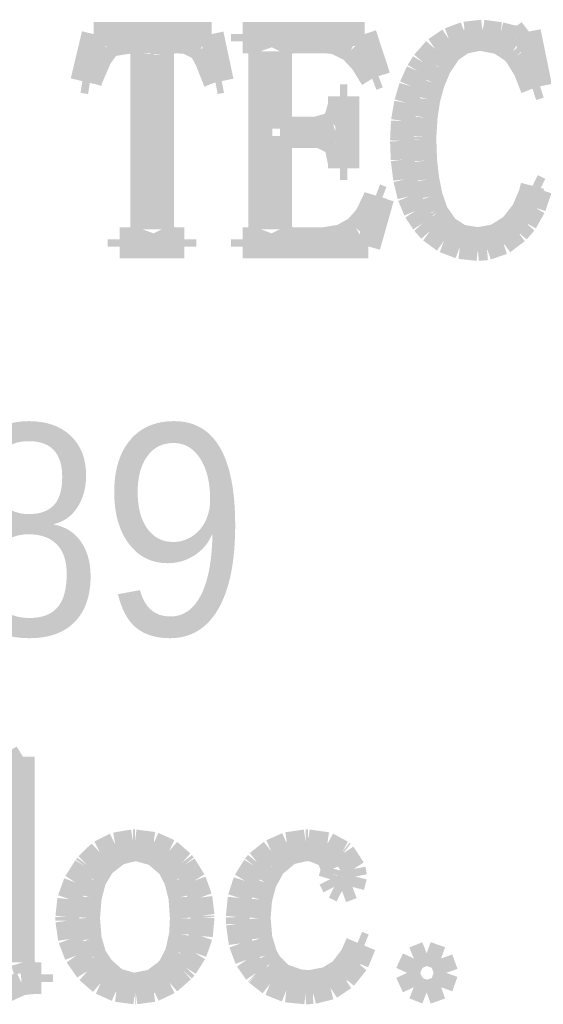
# Model space of a CAD drawing. Extents: x -53 to 531, y -106 to 304.
# Tile 53 of 65: x 511.97 to 514.2, y -98.78 to -94.58. Entities that reach past the tile are written whole.
import ezdxf

# ---------------------------------------------------------------- set-up
doc = ezdxf.new("R2010")
doc.units = 0
doc.layers.add('BOARD_GEOMETRY_DIMENSION', color=2, linetype='CONTINUOUS')
doc.layers.add('BOARD_GEOMETRY_SILKSCREEN_TOP', color=1, linetype='CONTINUOUS')

msp = doc.modelspace()

# ---------------------------------------------------------------- linework, layer by layer
at = {"layer": 'BOARD_GEOMETRY_DIMENSION', "const_width": 0.1016}
for points in [[(512.23672, -94.841822), (512.284472, -94.640908)], [(512.284472, -94.640908), (512.788408, -94.640908)], [(512.788408, -94.640908), (512.83108, -94.841822)], [(512.920742, -94.672404), (512.920742, -94.640908)], [(512.920742, -94.640908), (513.440172, -94.640908)], [(513.440172, -94.640908), (513.499354, -94.820994)], [(513.800344, -94.664022), (513.867908, -94.638876)], [(513.867908, -94.638876), (513.942838, -94.630494)], [(513.942838, -94.630494), (513.943854, -94.630494)], [(513.943854, -94.630494), (514.018784, -94.640908)], [(514.018784, -94.640908), (514.082284, -94.656402)], [(514.082284, -94.656402), (514.113526, -94.651322)], [(514.113526, -94.651322), (514.140704, -94.630494)], [(514.140704, -94.630494), (514.188456, -94.86392)], [(512.362704, -94.685612), (512.342892, -94.699074)], [(512.443984, -94.672404), (512.362704, -94.685612)], [(512.485386, -94.67723), (512.443984, -94.672404)], [(512.491736, -94.725236), (512.485386, -94.67723)], [(512.581398, -94.67723), (512.576064, -94.730316)], [(512.639564, -94.672404), (512.581398, -94.67723)], [(512.68122, -94.675198), (512.639564, -94.672404)], [(512.740656, -94.704408), (512.68122, -94.675198)], [(512.947666, -94.672404), (512.920742, -94.672404)], [(512.984242, -94.682818), (512.947666, -94.672404)], [(512.995672, -94.714822), (512.984242, -94.682818)], [(513.095494, -94.682818), (513.08, -94.714822)], [(513.127752, -94.672404), (513.095494, -94.682818)], [(513.276596, -94.672404), (513.127752, -94.672404)], [(513.314188, -94.676214), (513.276596, -94.672404)], [(513.381752, -94.709488), (513.314188, -94.676214)], [(513.740908, -94.704408), (513.800344, -94.664022)], [(513.860796, -94.675198), (513.804408, -94.714822)], [(513.92836, -94.661736), (513.860796, -94.675198)], [(513.935472, -94.661736), (513.92836, -94.661736)], [(514.012688, -94.676214), (513.935472, -94.661736)], [(514.07187, -94.714822), (514.012688, -94.676214)], [(512.342892, -94.699074), (512.31165, -94.743016)], [(512.491736, -95.47352), (512.491736, -94.725236)], [(512.576064, -94.730316), (512.576064, -95.47352)], [(512.741672, -94.705424), (512.740656, -94.704408)], [(512.76758, -94.754192), (512.741672, -94.705424)], [(512.995672, -95.47352), (512.995672, -94.714822)], [(513.08, -94.714822), (513.08, -95.044006)], [(513.428742, -94.760796), (513.381752, -94.709488)], [(513.689854, -94.762574), (513.740908, -94.704408)], [(513.804408, -94.714822), (513.759704, -94.781624)], [(514.087618, -94.733618), (514.07187, -94.714822)], [(514.125972, -94.796102), (514.087618, -94.733618)], [(512.31165, -94.743016), (512.275328, -94.82709)], [(512.804156, -94.846902), (512.76758, -94.754192)], [(513.47243, -94.831408), (513.428742, -94.760796)], [(513.666994, -94.799404), (513.689854, -94.762574)], [(513.499354, -94.820994), (513.47243, -94.831408)], [(513.637784, -94.86392), (513.666994, -94.799404)], [(513.758688, -94.783402), (513.73151, -94.847918)], [(513.759704, -94.781624), (513.758688, -94.783402)], [(514.156198, -94.87408), (514.125972, -94.796102)], [(512.268978, -94.846902), (512.23672, -94.841822)], [(512.275328, -94.82709), (512.268978, -94.846902)], [(512.83108, -94.841822), (512.804156, -94.846902)], [(513.616956, -94.934278), (513.637784, -94.86392)], [(513.73151, -94.847918), (513.711698, -94.9198)], [(514.188456, -94.86392), (514.156198, -94.87408)], [(513.335016, -94.93758), (513.335016, -94.906592)], [(513.335016, -94.906592), (513.366258, -94.906592)], [(513.366258, -94.906592), (513.366258, -95.213424)], [(513.313172, -95.01759), (513.334, -94.947994)], [(513.334, -94.947994), (513.335016, -94.93758)], [(513.603494, -95.01251), (513.616956, -94.934278)], [(513.711698, -94.9198), (513.700268, -94.997016)], [(513.233924, -95.044006), (513.305806, -95.024194)], [(513.305806, -95.024194), (513.313172, -95.01759)], [(513.59943, -95.097092), (513.603494, -95.01251)], [(513.700268, -94.997016), (513.695188, -95.080074)], [(513.08, -95.044006), (513.233924, -95.044006)], [(513.249672, -95.07601), (513.08, -95.07601)], [(513.08, -95.07601), (513.08, -95.47352)], [(513.313172, -95.107506), (513.249672, -95.07601)], [(513.319268, -95.116904), (513.313172, -95.107506)], [(513.335016, -95.192596), (513.319268, -95.116904)], [(513.602478, -95.177102), (513.59943, -95.097092)], [(513.695188, -95.080074), (513.695188, -95.091504)], [(513.695188, -95.091504), (513.698236, -95.18142)], [(513.335016, -95.213424), (513.335016, -95.192596)], [(513.612892, -95.260414), (513.602478, -95.177102)], [(513.698236, -95.18142), (513.707634, -95.261176)], [(513.366258, -95.213424), (513.335016, -95.213424)], [(513.630672, -95.333312), (513.612892, -95.260414)], [(513.707634, -95.261176), (513.722112, -95.333312)], [(514.116828, -95.394526), (514.1468, -95.324676)], [(514.1468, -95.324676), (514.156198, -95.288608)], [(514.156198, -95.288608), (514.188456, -95.304102)], [(514.188456, -95.304102), (514.162548, -95.379794)], [(513.4483, -95.417386), (513.48386, -95.343726)], [(513.515102, -95.340424), (513.456682, -95.547434)], [(513.48386, -95.343726), (513.487924, -95.33001)], [(513.487924, -95.33001), (513.515102, -95.340424)], [(513.65658, -95.395796), (513.630672, -95.333312)], [(513.722112, -95.333312), (513.743956, -95.395796)], [(513.689854, -95.446596), (513.65658, -95.395796)], [(513.743956, -95.395796), (513.748274, -95.405194)], [(513.748274, -95.405194), (513.790946, -95.466408)], [(514.07187, -95.452692), (514.116828, -95.394526)], [(514.162548, -95.379794), (514.125972, -95.44558)], [(513.403596, -95.468694), (513.4483, -95.417386)], [(513.72008, -95.480886), (513.689854, -95.446596)], [(514.059424, -95.464122), (514.07187, -95.452692)], [(514.125972, -95.44558), (514.092698, -95.483934)], [(512.480306, -95.505016), (512.491736, -95.47352)], [(512.576064, -95.47352), (512.591558, -95.505016)], [(512.984242, -95.505016), (512.995672, -95.47352)], [(513.08, -95.47352), (513.095494, -95.505016)], [(513.341112, -95.504), (513.403596, -95.468694)], [(513.7785, -95.523812), (513.72008, -95.480886)], [(513.790946, -95.466408), (513.849112, -95.504)], [(513.997956, -95.50273), (514.059424, -95.464122)], [(514.092698, -95.483934), (514.030468, -95.530924)], [(512.395978, -95.547434), (512.395978, -95.516192)], [(512.395978, -95.516192), (512.443984, -95.516192)], [(512.443984, -95.516192), (512.480306, -95.505016)], [(512.591558, -95.505016), (512.62407, -95.516192)], [(512.62407, -95.516192), (512.671822, -95.516192)], [(512.671822, -95.516192), (512.671822, -95.547434)], [(512.920742, -95.547434), (512.920742, -95.516192)], [(512.920742, -95.516192), (512.953, -95.516192)], [(512.953, -95.516192), (512.984242, -95.505016)], [(513.095494, -95.505016), (513.127752, -95.516192)], [(513.127752, -95.516192), (513.265166, -95.516192)], [(513.265166, -95.516192), (513.341112, -95.504)], [(513.846064, -95.54972), (513.7785, -95.523812)], [(513.849112, -95.504), (513.92201, -95.516192)], [(513.92201, -95.516192), (513.923026, -95.516192)], [(513.923026, -95.516192), (513.997956, -95.50273)], [(514.030468, -95.530924), (513.961634, -95.5548)], [(512.671822, -95.547434), (512.395978, -95.547434)], [(513.456682, -95.547434), (512.920742, -95.547434)], [(513.923026, -95.558102), (513.846064, -95.54972)], [(513.961634, -95.5548), (513.923026, -95.558102)], [(511.872484, -97.768918), (511.927856, -97.757488)], [(511.927856, -97.757488), (511.982974, -97.724214)], [(511.982974, -97.724214), (511.982974, -98.601784)], [(512.310888, -98.131376), (512.376674, -98.098102)], [(512.376674, -98.098102), (512.45262, -98.085402)], [(512.45262, -98.085402), (512.461002, -98.085402)], [(512.461002, -98.085402), (512.539996, -98.095816)], [(512.539996, -98.095816), (512.60756, -98.126042)], [(513.0419, -98.127058), (513.109464, -98.096832)], [(513.109464, -98.096832), (513.188458, -98.085402)], [(513.188458, -98.085402), (513.198872, -98.085402)], [(513.198872, -98.085402), (513.281168, -98.096832)], [(513.281168, -98.096832), (513.344668, -98.131376)], [(512.25577, -98.185478), (512.310888, -98.131376)], [(512.391152, -98.13544), (512.328668, -98.184462)], [(512.461002, -98.118676), (512.391152, -98.13544)], [(512.474464, -98.119692), (512.461002, -98.118676)], [(512.54406, -98.139504), (512.474464, -98.119692)], [(512.605274, -98.191574), (512.54406, -98.139504)], [(512.60756, -98.126042), (512.663948, -98.175064)], [(512.982464, -98.175064), (513.0419, -98.127058)], [(513.117846, -98.13544), (513.05841, -98.185478)], [(513.188458, -98.118676), (513.117846, -98.13544)], [(513.217668, -98.120962), (513.188458, -98.118676)], [(513.2832, -98.14687), (513.217668, -98.120962)], [(513.344668, -98.131376), (513.350002, -98.13544)], [(513.350002, -98.13544), (513.39369, -98.203004)], [(512.663948, -98.175064), (512.672076, -98.185478)], [(512.970018, -98.190558), (512.982464, -98.175064)], [(513.305044, -98.201988), (513.2832, -98.14687)], [(512.207002, -98.260408), (512.249674, -98.193606)], [(512.249674, -98.193606), (512.25577, -98.185478)], [(512.322572, -98.191574), (512.287774, -98.249994)], [(512.328668, -98.184462), (512.322572, -98.191574)], [(512.635754, -98.249994), (512.605274, -98.191574)], [(512.672076, -98.185478), (512.713986, -98.253042)], [(512.930394, -98.254058), (512.970018, -98.190558)], [(513.049012, -98.196908), (513.014722, -98.259392)], [(513.05841, -98.185478), (513.049012, -98.196908)], [(513.293614, -98.246692), (513.299964, -98.225102)], [(513.299964, -98.225102), (513.305044, -98.201988)], [(513.39369, -98.203004), (513.399786, -98.235262)], [(512.18084, -98.33229), (512.207002, -98.260408)], [(512.287774, -98.249994), (512.268216, -98.323908)], [(512.65455, -98.323908), (512.635754, -98.249994)], [(512.713986, -98.253042), (512.739894, -98.324924)], [(512.90728, -98.326956), (512.930394, -98.254058)], [(513.014722, -98.259392), (512.99491, -98.333306)], [(513.310378, -98.279966), (513.293614, -98.246692)], [(513.399786, -98.235262), (513.388356, -98.279966)], [(513.343652, -98.29673), (513.310378, -98.279966)], [(513.388356, -98.279966), (513.343652, -98.29673)], [(512.172458, -98.408236), (512.18084, -98.33229)], [(512.268216, -98.323908), (512.261104, -98.4123)], [(512.6609, -98.413316), (512.65455, -98.323908)], [(512.739894, -98.324924), (512.749292, -98.401886)], [(512.899152, -98.408236), (512.90728, -98.326956)], [(512.99491, -98.333306), (512.98856, -98.413316)], [(512.172458, -98.42373), (512.172458, -98.408236)], [(512.183888, -98.501962), (512.172458, -98.42373)], [(512.261104, -98.4123), (512.261104, -98.413316)], [(512.261104, -98.413316), (512.268216, -98.503994)], [(512.657598, -98.48088), (512.6609, -98.413316)], [(512.749292, -98.408236), (512.741926, -98.489262)], [(512.749292, -98.401886), (512.749292, -98.408236)], [(512.900168, -98.437192), (512.899152, -98.408236)], [(512.98856, -98.413316), (512.995926, -98.499676)], [(512.911598, -98.520504), (512.900168, -98.437192)], [(512.211066, -98.572574), (512.183888, -98.501962)], [(512.268216, -98.503994), (512.29006, -98.575876)], [(512.641088, -98.558096), (512.657598, -98.48088)], [(512.741926, -98.489262), (512.71678, -98.561144)], [(512.995926, -98.499676), (513.01777, -98.571558)], [(513.386324, -98.57359), (513.4102, -98.518472)], [(513.4102, -98.518472), (513.438394, -98.529902)], [(512.610862, -98.618548), (512.641088, -98.558096)], [(512.71678, -98.561144), (512.67741, -98.623628)], [(512.93776, -98.590354), (512.911598, -98.520504)], [(513.438394, -98.529902), (513.408168, -98.6028)], [(511.982974, -98.601784), (511.994658, -98.641408)], [(512.25577, -98.636074), (512.211066, -98.572574)], [(512.29006, -98.575876), (512.322572, -98.624644)], [(512.976876, -98.646488), (512.93776, -98.590354)], [(513.01777, -98.571558), (513.038598, -98.60788)], [(513.338572, -98.636074), (513.386324, -98.57359)], [(513.408168, -98.6028), (513.360162, -98.663252)], [(513.649722, -98.58502), (513.621274, -98.646488)], [(513.70484, -98.563176), (513.649722, -98.58502)], [(513.766308, -98.58502), (513.70484, -98.563176)], [(513.788152, -98.646488), (513.766308, -98.58502)], [(511.994658, -98.641408), (512.022598, -98.652838)], [(512.257802, -98.639376), (512.25577, -98.636074)], [(512.315206, -98.68916), (512.257802, -98.639376)], [(512.322572, -98.624644), (512.380484, -98.676714)], [(512.535678, -98.682048), (512.595114, -98.638106)], [(512.595114, -98.638106), (512.610862, -98.618548)], [(512.66598, -98.636074), (512.60756, -98.687128)], [(512.67741, -98.623628), (512.66598, -98.636074)], [(513.038598, -98.60788), (513.088382, -98.656902)], [(513.281168, -98.67138), (513.338572, -98.636074)], [(512.027678, -98.686112), (511.977894, -98.691192)], [(512.022598, -98.652838), (512.061206, -98.652838)], [(512.061206, -98.686112), (512.027678, -98.686112)], [(512.061206, -98.652838), (512.061206, -98.686112)], [(512.380484, -98.676714), (512.451604, -98.696526)], [(512.461002, -98.696526), (512.535678, -98.682048)], [(512.60756, -98.687128), (512.539996, -98.719386)], [(512.979162, -98.64852), (512.976876, -98.646488)], [(513.036566, -98.693478), (512.979162, -98.64852)], [(513.088382, -98.656902), (513.159502, -98.682048)], [(513.159502, -98.682048), (513.205222, -98.686112)], [(513.205222, -98.686112), (513.281168, -98.67138)], [(513.355082, -98.669602), (513.294376, -98.709988)], [(513.360162, -98.663252), (513.355082, -98.669602)], [(513.621274, -98.646488), (513.649722, -98.707956)], [(513.766308, -98.707956), (513.788152, -98.646488)], [(511.977894, -98.691192), (511.916426, -98.719386)], [(512.38277, -98.719386), (512.315206, -98.68916)], [(512.461002, -98.7298), (512.38277, -98.719386)], [(512.451604, -98.696526), (512.461002, -98.696526)], [(512.46405, -98.7298), (512.461002, -98.7298)], [(512.539996, -98.719386), (512.46405, -98.7298)], [(513.106162, -98.721418), (513.036566, -98.693478)], [(513.188458, -98.7298), (513.106162, -98.721418)], [(513.2197, -98.728784), (513.188458, -98.7298)], [(513.294376, -98.709988), (513.2197, -98.728784)], [(513.649722, -98.707956), (513.70484, -98.7298)], [(513.70484, -98.7298), (513.766308, -98.707956)]]:
    msp.add_lwpolyline(points, dxfattribs=at)
at = {"layer": 'BOARD_GEOMETRY_SILKSCREEN_TOP', "const_width": 0.1016}
for points in [[(512.23672, -94.841822), (512.284472, -94.640908)], [(512.284472, -94.640908), (512.788408, -94.640908)], [(512.788408, -94.640908), (512.83108, -94.841822)], [(512.920742, -94.640908), (513.440172, -94.640908)], [(512.920742, -94.672404), (512.920742, -94.640908)], [(513.440172, -94.640908), (513.499354, -94.820994)], [(513.800344, -94.664022), (513.867908, -94.638876)], [(513.867908, -94.638876), (513.942838, -94.630494)], [(513.942838, -94.630494), (513.943854, -94.630494)], [(513.943854, -94.630494), (514.018784, -94.640908)], [(514.018784, -94.640908), (514.082284, -94.656402)], [(514.082284, -94.656402), (514.113526, -94.651322)], [(514.113526, -94.651322), (514.140704, -94.630494)], [(514.140704, -94.630494), (514.188456, -94.86392)], [(512.362704, -94.685612), (512.342892, -94.699074)], [(512.443984, -94.672404), (512.362704, -94.685612)], [(512.485386, -94.67723), (512.443984, -94.672404)], [(512.491736, -94.725236), (512.485386, -94.67723)], [(512.581398, -94.67723), (512.576064, -94.730316)], [(512.639564, -94.672404), (512.581398, -94.67723)], [(512.68122, -94.675198), (512.639564, -94.672404)], [(512.740656, -94.704408), (512.68122, -94.675198)], [(512.947666, -94.672404), (512.920742, -94.672404)], [(512.984242, -94.682818), (512.947666, -94.672404)], [(512.995672, -94.714822), (512.984242, -94.682818)], [(513.095494, -94.682818), (513.08, -94.714822)], [(513.127752, -94.672404), (513.095494, -94.682818)], [(513.276596, -94.672404), (513.127752, -94.672404)], [(513.314188, -94.676214), (513.276596, -94.672404)], [(513.381752, -94.709488), (513.314188, -94.676214)], [(513.740908, -94.704408), (513.800344, -94.664022)], [(513.860796, -94.675198), (513.804408, -94.714822)], [(513.92836, -94.661736), (513.860796, -94.675198)], [(513.935472, -94.661736), (513.92836, -94.661736)], [(514.012688, -94.676214), (513.935472, -94.661736)], [(514.07187, -94.714822), (514.012688, -94.676214)], [(512.342892, -94.699074), (512.31165, -94.743016)], [(512.491736, -95.47352), (512.491736, -94.725236)], [(512.576064, -94.730316), (512.576064, -95.47352)], [(512.741672, -94.705424), (512.740656, -94.704408)], [(512.76758, -94.754192), (512.741672, -94.705424)], [(512.995672, -95.47352), (512.995672, -94.714822)], [(513.08, -94.714822), (513.08, -95.044006)], [(513.428742, -94.760796), (513.381752, -94.709488)], [(513.689854, -94.762574), (513.740908, -94.704408)], [(513.804408, -94.714822), (513.759704, -94.781624)], [(514.087618, -94.733618), (514.07187, -94.714822)], [(514.125972, -94.796102), (514.087618, -94.733618)], [(512.31165, -94.743016), (512.275328, -94.82709)], [(512.804156, -94.846902), (512.76758, -94.754192)], [(513.47243, -94.831408), (513.428742, -94.760796)], [(513.666994, -94.799404), (513.689854, -94.762574)], [(513.499354, -94.820994), (513.47243, -94.831408)], [(513.637784, -94.86392), (513.666994, -94.799404)], [(513.758688, -94.783402), (513.73151, -94.847918)], [(513.759704, -94.781624), (513.758688, -94.783402)], [(514.156198, -94.87408), (514.125972, -94.796102)], [(512.268978, -94.846902), (512.23672, -94.841822)], [(512.275328, -94.82709), (512.268978, -94.846902)], [(512.83108, -94.841822), (512.804156, -94.846902)], [(513.616956, -94.934278), (513.637784, -94.86392)], [(513.73151, -94.847918), (513.711698, -94.9198)], [(514.188456, -94.86392), (514.156198, -94.87408)], [(513.335016, -94.93758), (513.335016, -94.906592)], [(513.335016, -94.906592), (513.366258, -94.906592)], [(513.366258, -94.906592), (513.366258, -95.213424)], [(513.313172, -95.01759), (513.334, -94.947994)], [(513.334, -94.947994), (513.335016, -94.93758)], [(513.603494, -95.01251), (513.616956, -94.934278)], [(513.711698, -94.9198), (513.700268, -94.997016)], [(513.233924, -95.044006), (513.305806, -95.024194)], [(513.305806, -95.024194), (513.313172, -95.01759)], [(513.59943, -95.097092), (513.603494, -95.01251)], [(513.700268, -94.997016), (513.695188, -95.080074)], [(513.08, -95.044006), (513.233924, -95.044006)], [(513.249672, -95.07601), (513.08, -95.07601)], [(513.08, -95.07601), (513.08, -95.47352)], [(513.313172, -95.107506), (513.249672, -95.07601)], [(513.319268, -95.116904), (513.313172, -95.107506)], [(513.335016, -95.192596), (513.319268, -95.116904)], [(513.602478, -95.177102), (513.59943, -95.097092)], [(513.695188, -95.080074), (513.695188, -95.091504)], [(513.695188, -95.091504), (513.698236, -95.18142)], [(513.335016, -95.213424), (513.335016, -95.192596)], [(513.612892, -95.260414), (513.602478, -95.177102)], [(513.698236, -95.18142), (513.707634, -95.261176)], [(513.366258, -95.213424), (513.335016, -95.213424)], [(513.630672, -95.333312), (513.612892, -95.260414)], [(513.707634, -95.261176), (513.722112, -95.333312)], [(514.116828, -95.394526), (514.1468, -95.324676)], [(514.1468, -95.324676), (514.156198, -95.288608)], [(514.156198, -95.288608), (514.188456, -95.304102)], [(514.188456, -95.304102), (514.162548, -95.379794)], [(513.4483, -95.417386), (513.48386, -95.343726)], [(513.515102, -95.340424), (513.456682, -95.547434)], [(513.48386, -95.343726), (513.487924, -95.33001)], [(513.487924, -95.33001), (513.515102, -95.340424)], [(513.65658, -95.395796), (513.630672, -95.333312)], [(513.722112, -95.333312), (513.743956, -95.395796)], [(513.689854, -95.446596), (513.65658, -95.395796)], [(513.743956, -95.395796), (513.748274, -95.405194)], [(513.748274, -95.405194), (513.790946, -95.466408)], [(514.07187, -95.452692), (514.116828, -95.394526)], [(514.162548, -95.379794), (514.125972, -95.44558)], [(513.403596, -95.468694), (513.4483, -95.417386)], [(513.72008, -95.480886), (513.689854, -95.446596)], [(514.059424, -95.464122), (514.07187, -95.452692)], [(514.125972, -95.44558), (514.092698, -95.483934)], [(512.480306, -95.505016), (512.491736, -95.47352)], [(512.576064, -95.47352), (512.591558, -95.505016)], [(512.984242, -95.505016), (512.995672, -95.47352)], [(513.08, -95.47352), (513.095494, -95.505016)], [(513.341112, -95.504), (513.403596, -95.468694)], [(513.7785, -95.523812), (513.72008, -95.480886)], [(513.790946, -95.466408), (513.849112, -95.504)], [(513.997956, -95.50273), (514.059424, -95.464122)], [(514.092698, -95.483934), (514.030468, -95.530924)], [(512.395978, -95.547434), (512.395978, -95.516192)], [(512.395978, -95.516192), (512.443984, -95.516192)], [(512.443984, -95.516192), (512.480306, -95.505016)], [(512.591558, -95.505016), (512.62407, -95.516192)], [(512.62407, -95.516192), (512.671822, -95.516192)], [(512.671822, -95.516192), (512.671822, -95.547434)], [(512.920742, -95.547434), (512.920742, -95.516192)], [(512.920742, -95.516192), (512.953, -95.516192)], [(512.953, -95.516192), (512.984242, -95.505016)], [(513.095494, -95.505016), (513.127752, -95.516192)], [(513.127752, -95.516192), (513.265166, -95.516192)], [(513.265166, -95.516192), (513.341112, -95.504)], [(513.846064, -95.54972), (513.7785, -95.523812)], [(513.849112, -95.504), (513.92201, -95.516192)], [(513.92201, -95.516192), (513.923026, -95.516192)], [(513.923026, -95.516192), (513.997956, -95.50273)], [(514.030468, -95.530924), (513.961634, -95.5548)], [(512.671822, -95.547434), (512.395978, -95.547434)], [(513.456682, -95.547434), (512.920742, -95.547434)], [(513.923026, -95.558102), (513.846064, -95.54972)], [(513.961634, -95.5548), (513.923026, -95.558102)], [(511.872484, -97.768918), (511.927856, -97.757488)], [(511.927856, -97.757488), (511.982974, -97.724214)], [(511.982974, -97.724214), (511.982974, -98.601784)], [(512.310888, -98.131376), (512.376674, -98.098102)], [(512.376674, -98.098102), (512.45262, -98.085402)], [(512.45262, -98.085402), (512.461002, -98.085402)], [(512.461002, -98.085402), (512.539996, -98.095816)], [(512.539996, -98.095816), (512.60756, -98.126042)], [(513.0419, -98.127058), (513.109464, -98.096832)], [(513.109464, -98.096832), (513.188458, -98.085402)], [(513.188458, -98.085402), (513.198872, -98.085402)], [(513.198872, -98.085402), (513.281168, -98.096832)], [(513.281168, -98.096832), (513.344668, -98.131376)], [(512.25577, -98.185478), (512.310888, -98.131376)], [(512.391152, -98.13544), (512.328668, -98.184462)], [(512.461002, -98.118676), (512.391152, -98.13544)], [(512.474464, -98.119692), (512.461002, -98.118676)], [(512.54406, -98.139504), (512.474464, -98.119692)], [(512.605274, -98.191574), (512.54406, -98.139504)], [(512.60756, -98.126042), (512.663948, -98.175064)], [(512.982464, -98.175064), (513.0419, -98.127058)], [(513.117846, -98.13544), (513.05841, -98.185478)], [(513.188458, -98.118676), (513.117846, -98.13544)], [(513.217668, -98.120962), (513.188458, -98.118676)], [(513.2832, -98.14687), (513.217668, -98.120962)], [(513.344668, -98.131376), (513.350002, -98.13544)], [(513.350002, -98.13544), (513.39369, -98.203004)], [(512.663948, -98.175064), (512.672076, -98.185478)], [(512.970018, -98.190558), (512.982464, -98.175064)], [(513.305044, -98.201988), (513.2832, -98.14687)], [(512.207002, -98.260408), (512.249674, -98.193606)], [(512.249674, -98.193606), (512.25577, -98.185478)], [(512.322572, -98.191574), (512.287774, -98.249994)], [(512.328668, -98.184462), (512.322572, -98.191574)], [(512.635754, -98.249994), (512.605274, -98.191574)], [(512.672076, -98.185478), (512.713986, -98.253042)], [(512.930394, -98.254058), (512.970018, -98.190558)], [(513.049012, -98.196908), (513.014722, -98.259392)], [(513.05841, -98.185478), (513.049012, -98.196908)], [(513.293614, -98.246692), (513.299964, -98.225102)], [(513.299964, -98.225102), (513.305044, -98.201988)], [(513.39369, -98.203004), (513.399786, -98.235262)], [(512.18084, -98.33229), (512.207002, -98.260408)], [(512.287774, -98.249994), (512.268216, -98.323908)], [(512.65455, -98.323908), (512.635754, -98.249994)], [(512.713986, -98.253042), (512.739894, -98.324924)], [(512.90728, -98.326956), (512.930394, -98.254058)], [(513.014722, -98.259392), (512.99491, -98.333306)], [(513.310378, -98.279966), (513.293614, -98.246692)], [(513.399786, -98.235262), (513.388356, -98.279966)], [(513.343652, -98.29673), (513.310378, -98.279966)], [(513.388356, -98.279966), (513.343652, -98.29673)], [(512.172458, -98.408236), (512.18084, -98.33229)], [(512.268216, -98.323908), (512.261104, -98.4123)], [(512.6609, -98.413316), (512.65455, -98.323908)], [(512.739894, -98.324924), (512.749292, -98.401886)], [(512.899152, -98.408236), (512.90728, -98.326956)], [(512.99491, -98.333306), (512.98856, -98.413316)], [(512.172458, -98.42373), (512.172458, -98.408236)], [(512.183888, -98.501962), (512.172458, -98.42373)], [(512.261104, -98.4123), (512.261104, -98.413316)], [(512.261104, -98.413316), (512.268216, -98.503994)], [(512.657598, -98.48088), (512.6609, -98.413316)], [(512.749292, -98.408236), (512.741926, -98.489262)], [(512.749292, -98.401886), (512.749292, -98.408236)], [(512.900168, -98.437192), (512.899152, -98.408236)], [(512.98856, -98.413316), (512.995926, -98.499676)], [(512.911598, -98.520504), (512.900168, -98.437192)], [(512.211066, -98.572574), (512.183888, -98.501962)], [(512.268216, -98.503994), (512.29006, -98.575876)], [(512.641088, -98.558096), (512.657598, -98.48088)], [(512.741926, -98.489262), (512.71678, -98.561144)], [(512.995926, -98.499676), (513.01777, -98.571558)], [(513.386324, -98.57359), (513.4102, -98.518472)], [(513.4102, -98.518472), (513.438394, -98.529902)], [(512.610862, -98.618548), (512.641088, -98.558096)], [(512.71678, -98.561144), (512.67741, -98.623628)], [(512.93776, -98.590354), (512.911598, -98.520504)], [(513.438394, -98.529902), (513.408168, -98.6028)], [(511.982974, -98.601784), (511.994658, -98.641408)], [(512.25577, -98.636074), (512.211066, -98.572574)], [(512.29006, -98.575876), (512.322572, -98.624644)], [(512.976876, -98.646488), (512.93776, -98.590354)], [(513.01777, -98.571558), (513.038598, -98.60788)], [(513.338572, -98.636074), (513.386324, -98.57359)], [(513.408168, -98.6028), (513.360162, -98.663252)], [(513.649722, -98.58502), (513.621274, -98.646488)], [(513.70484, -98.563176), (513.649722, -98.58502)], [(513.766308, -98.58502), (513.70484, -98.563176)], [(513.788152, -98.646488), (513.766308, -98.58502)], [(511.994658, -98.641408), (512.022598, -98.652838)], [(512.257802, -98.639376), (512.25577, -98.636074)], [(512.315206, -98.68916), (512.257802, -98.639376)], [(512.322572, -98.624644), (512.380484, -98.676714)], [(512.535678, -98.682048), (512.595114, -98.638106)], [(512.595114, -98.638106), (512.610862, -98.618548)], [(512.66598, -98.636074), (512.60756, -98.687128)], [(512.67741, -98.623628), (512.66598, -98.636074)], [(513.038598, -98.60788), (513.088382, -98.656902)], [(513.281168, -98.67138), (513.338572, -98.636074)], [(512.027678, -98.686112), (511.977894, -98.691192)], [(512.022598, -98.652838), (512.061206, -98.652838)], [(512.061206, -98.686112), (512.027678, -98.686112)], [(512.061206, -98.652838), (512.061206, -98.686112)], [(512.380484, -98.676714), (512.451604, -98.696526)], [(512.461002, -98.696526), (512.535678, -98.682048)], [(512.60756, -98.687128), (512.539996, -98.719386)], [(512.979162, -98.64852), (512.976876, -98.646488)], [(513.036566, -98.693478), (512.979162, -98.64852)], [(513.088382, -98.656902), (513.159502, -98.682048)], [(513.159502, -98.682048), (513.205222, -98.686112)], [(513.205222, -98.686112), (513.281168, -98.67138)], [(513.355082, -98.669602), (513.294376, -98.709988)], [(513.360162, -98.663252), (513.355082, -98.669602)], [(513.621274, -98.646488), (513.649722, -98.707956)], [(513.766308, -98.707956), (513.788152, -98.646488)], [(511.977894, -98.691192), (511.916426, -98.719386)], [(512.38277, -98.719386), (512.315206, -98.68916)], [(512.461002, -98.7298), (512.38277, -98.719386)], [(512.451604, -98.696526), (512.461002, -98.696526)], [(512.46405, -98.7298), (512.461002, -98.7298)], [(512.539996, -98.719386), (512.46405, -98.7298)], [(513.106162, -98.721418), (513.036566, -98.693478)], [(513.188458, -98.7298), (513.106162, -98.721418)], [(513.2197, -98.728784), (513.188458, -98.7298)], [(513.294376, -98.709988), (513.2197, -98.728784)], [(513.649722, -98.707956), (513.70484, -98.7298)], [(513.70484, -98.7298), (513.766308, -98.707956)]]:
    msp.add_lwpolyline(points, dxfattribs=at)

# ---------------------------------------------------------------- texts
at = {"layer": 'BOARD_GEOMETRY_DIMENSION', "width": 0.927745}
msp.add_text('86-755-88852189', height=0.899922, dxfattribs=at).set_placement((504.125738, -97.2058))
at = {"layer": 'BOARD_GEOMETRY_SILKSCREEN_TOP', "width": 0.927745}
msp.add_text('86-755-88852189', height=0.899922, dxfattribs=at).set_placement((504.125738, -97.2058))

doc.saveas('drawing.dxf')
